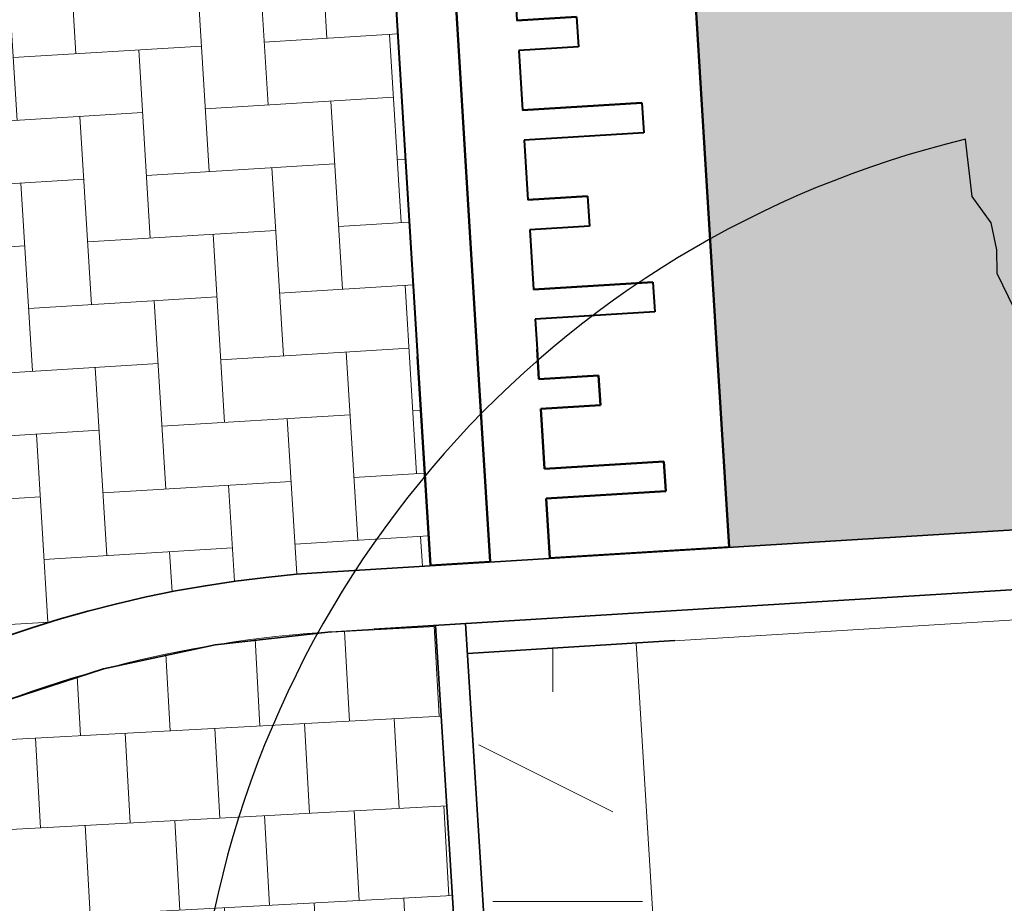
# Model space of a CAD drawing. Header units: metres. Extents: x 162305 to 163132, y 502542 to 502928.
# Tile 183 of 222: x 162628.42 to 162631.71, y 502800 to 502802.95. Entities that reach past the tile are written whole.
import ezdxf

# ---------------------------------------------------------------- set-up
doc = ezdxf.new("R2010")
doc.units = ezdxf.units.M
for name, pattern in [('VH-OPSLUITBAND-SO', [10, 4, -2, 2, -2]), ('VH-TROTTOIRBAND-SO', [15, 5, -2, 2, -2, 2, -2]), ('ZZ-HIDDEN-SO', [4, 2, -2])]:
    doc.linetypes.add(name, pattern=pattern)
for name, color, linetype, lineweight in [('N-BH-VH-DREMPEL_BESTRAAT_30KMU-G', 7, 'Continuous', 40), ('N-WE-GR-GRAS-A-200', 62, 'Continuous', 18), ('N-WE-VH-KANTOPSLUITING_BETONRUG-G', 7, 'ZZ-HIDDEN-SO', 35), ('N-WE-VH-KANTOPSLUITING_VOORKANTBAND-G', 50, 'Continuous', 35), ('N-WE-VH-OPENVERHARDING_BETONSTRAATSTEEN-A', 92, 'Continuous', 18), ('N-WE-VH-OPENVERHARDING_TEGEL-A', 92, 'Continuous', 18), ('X-XX-AL-M', 7, 'Continuous', 18)]:
    doc.layers.add(name, color=color, linetype=linetype, lineweight=lineweight)
for name, color, linetype, lineweight, true_color in [('N-BH-VH-VERHARDING_TEGEL-Grijs', 253, 'Continuous', 13, 0x828282), ('N-WE-GR-BOOM-S', 3, 'Continuous', 25, 0x00ff00), ('N-WE-GR-PLANTGATVERBETERING-A', 92, 'Continuous', 13, 0x00bd00), ('N-WE-VH-KANTOPSLUITING_OPSLUITBAND_100X200-G', 150, 'VH-OPSLUITBAND-SO', 35, 0x007fff), ('N-WE-VH-KANTOPSLUITING_TROTTOIRBAND_180X200-G', 6, 'VH-TROTTOIRBAND-SO', 35, 0xff00ff), ('N01-WE-VH-OPENVERHARDING_BETONSTRAATSTEEN-A', 32, 'Continuous', 18, 0xbd5e00)]:
    doc.layers.add(name, color=color, linetype=linetype, lineweight=lineweight, true_color=true_color)
doc.layers.add('X-XX-AL-HULPLIJN 01-G', color=1, linetype='Continuous', lineweight=18, true_color=0xff0000, plot=False)
doc.styles.add('NLCS-ISO-M200-T25', font='NLCS-ISO.ttf', dxfattribs={"height": 0.5})
doc.dimstyles.new('NLCS-M200-T25-PIJL_L2_H2', dxfattribs={"dimscale": 0.2, "dimtxt": 2.5, "dimasz": 2.5, "dimexe": 2, "dimexo": 2, "dimgap": 0.7, "dimtad": 1, "dimzin": 0, "dimdsep": 46, "dimtxsty": 'NLCS-ISO-M200-T25', "dimcen": 0, "dimdle": 2, "dimclrd": 256, "dimclre": 256, "dimclrt": 256, "dimazin": 0, "dimtfac": 1, "dimtdec": 3, "dimtofl": 0, "dimtmove": 0, "dimatfit": 3, "dimfxl": 2, "dimfxlon": 1, "dimtfillclr": 256, "dimtolj": 1, "dimtzin": 0, "dimlwd": -1, "dimlwe": -1, "dimarcsym": 0})
pattern_1 = [(0, (0, 0), (2, 2), [0.5, -1.5]), (0, (1.1, 1.2), (2, 2), [0.5, -1.5]), (90, (0.2, 0.7000000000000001), (-2, 2), [0.5, -1.5]), (90, (1, 1.4), (-2, 2), [0.5, -1.5]), (45, (0.4, 1.4), (0, 2.00000000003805), [0.5, -2.328427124]), (135, (1.1, 0), (-2.00000000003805, 0), [0.5, -2.328427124]), (26.56505119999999, (0.5, 0.6000000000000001), (2.000000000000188, 8.001289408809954e-10), [0.5, -3.972135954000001]), (26.56505119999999, (1.4, 1.6), (2.000000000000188, 8.001289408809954e-10), [0.5, -3.972135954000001]), (63.43494882, (1.4, 0), (1.019972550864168e-10, 2.000000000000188), [0.4999999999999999, -3.972135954]), (63.43494882, (0.5, 0.9), (1.019972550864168e-10, 2.000000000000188), [0.4999999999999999, -3.972135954]), (63.43494882, (1.2, 0.4), (1.019972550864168e-10, 2.000000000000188), [0.4999999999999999, -3.972135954]), (116.5650512, (0, 1.1), (-8.00129740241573e-10, 2.000000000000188), [0.4999999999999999, -3.972135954]), (153.43494882, (0.4, 0.3), (-2.000000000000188, 1.019979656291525e-10), [0.5, -3.972135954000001])]

# ---------------------------------------------------------------- blocks, each defined once
blk = doc.blocks.new('AnonymousCell128')
at = {"layer": 'N-BH-VH-DREMPEL_BESTRAAT_30KMU-G'}
for p, q in [((0.5512752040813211, -0.8176944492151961), (0.6249737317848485, -2.015429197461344)), ((0.6249737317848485, -2.015429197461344), (0.5512752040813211, -0.8176944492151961)), ((-0.04759216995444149, -0.8545437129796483), (-0.04145062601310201, -0.9543549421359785)), ((-0.04759216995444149, -0.8545437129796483), (-0.04145062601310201, -0.9543549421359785)), ((-0.4468370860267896, -0.8791098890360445), (-0.3731385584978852, -2.076844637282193)), ((-0.4468370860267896, -0.8791098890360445), (-0.3731385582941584, -2.076844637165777)), ((-0.2472146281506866, -0.8668268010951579), (-0.1735161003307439, -2.064561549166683)), ((-0.1735161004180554, -2.064561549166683), (-0.2472146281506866, -0.8668268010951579)), ((0.1581718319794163, -0.9420718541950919), (-0.04145062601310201, -0.9543549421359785)), ((-0.04145062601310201, -0.9543549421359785), (0.1581718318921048, -0.9420718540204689)), ((0.1581718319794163, -0.9420718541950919), (0.1643133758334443, -1.041883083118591)), ((0.1581718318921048, -0.9420718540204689), (0.1643133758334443, -1.041883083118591)), ((0.1643133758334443, -1.041883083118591), (-0.03530908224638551, -1.054166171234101)), ((0.1643133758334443, -1.041883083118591), (-0.03530908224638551, -1.054166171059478)), ((-0.03530908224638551, -1.054166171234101), (-0.02302599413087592, -1.253788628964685)), ((-0.03530908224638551, -1.054166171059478), (-0.02302599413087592, -1.253788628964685)), ((0.3762189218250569, -1.229222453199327), (-0.02302599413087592, -1.253788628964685)), ((-0.02302599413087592, -1.253788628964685), (0.3762189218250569, -1.229222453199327)), ((0.3762189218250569, -1.229222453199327), (0.3823604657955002, -1.329033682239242)), ((0.3762189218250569, -1.229222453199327), (0.3823604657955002, -1.329033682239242)), ((0.3823604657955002, -1.329033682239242), (-0.01688445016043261, -1.353599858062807)), ((0.3823604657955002, -1.329033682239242), (-0.01688445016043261, -1.353599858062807)), ((-0.01688445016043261, -1.353599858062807), (-0.004601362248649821, -1.553222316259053)), ((-0.01688445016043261, -1.353599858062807), (-0.004601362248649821, -1.553222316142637)), ((0.19502109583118, -1.540939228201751), (-0.004601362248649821, -1.553222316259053)), ((-0.004601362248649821, -1.553222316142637), (0.19502109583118, -1.540939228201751)), ((0.19502109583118, -1.540939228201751), (0.2011626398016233, -1.640750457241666)), ((0.19502109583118, -1.540939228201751), (0.2011626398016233, -1.640750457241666)), ((0.2011626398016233, -1.640750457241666), (0.001540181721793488, -1.653033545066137)), ((0.2011626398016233, -1.640750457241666), (0.001540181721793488, -1.653033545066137)), ((0.001540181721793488, -1.653033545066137), (0.01382326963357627, -1.852656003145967)), ((0.001540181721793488, -1.653033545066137), (0.01382326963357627, -1.852656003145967)), ((0.4130681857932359, -1.828089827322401), (0.01382326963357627, -1.852656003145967)), ((0.01382326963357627, -1.852656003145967), (0.4130681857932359, -1.828089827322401)), ((0.4130681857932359, -1.828089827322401), (0.4192097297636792, -1.927901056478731)), ((0.4130681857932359, -1.828089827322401), (0.4192097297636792, -1.927901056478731)), ((0.4192097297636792, -1.927901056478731), (0.01996481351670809, -1.952467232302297)), ((0.4192097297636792, -1.927901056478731), (0.01996481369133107, -1.952467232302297)), ((0.01996481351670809, -1.952467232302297), (0.02610635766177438, -2.052278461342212)), ((0.01996481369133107, -1.952467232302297), (0.02610635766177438, -2.052278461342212)), ((0.6249737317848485, -2.015429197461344), (0.6679633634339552, -2.714088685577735)), ((0.6249737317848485, -2.015429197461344), (0.6679633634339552, -2.714088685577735)), ((0.6679633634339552, -2.714088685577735), (0.6249737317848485, -2.015429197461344)), ((0.62497373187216, -2.015429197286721), (0.6679633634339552, -2.714088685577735)), ((-0.1735161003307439, -2.064561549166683), (-0.1305264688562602, -2.763221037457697)), ((-0.1305264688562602, -2.763221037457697), (-0.1735161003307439, -2.064561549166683)), ((-0.1305264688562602, -2.763221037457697), (-0.1735161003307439, -2.064561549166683)), ((-0.1735161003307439, -2.064561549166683), (-0.1305264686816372, -2.763221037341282)), ((0.02610635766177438, -2.052278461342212), (0.03224790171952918, -2.152089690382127)), ((0.03224790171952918, -2.152089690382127), (0.02610635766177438, -2.052278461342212)), ((0.02610635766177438, -2.052278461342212), (0.03224790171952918, -2.152089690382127)), ((0.03224790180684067, -2.152089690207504), (0.02610635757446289, -2.052278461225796)), ((-0.3731385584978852, -2.076844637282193), (-0.330148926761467, -2.775504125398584)), ((-0.3731385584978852, -2.076844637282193), (-0.330148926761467, -2.775504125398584)), ((-0.3731385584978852, -2.076844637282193), (-0.330148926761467, -2.775504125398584)), ((-0.330148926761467, -2.775504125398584), (-0.3731385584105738, -2.076844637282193)), ((0.2318703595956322, -2.13980660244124), (0.03224790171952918, -2.152089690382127)), ((0.2318703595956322, -2.139806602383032), (0.03224790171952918, -2.152089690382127)), ((0.03224790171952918, -2.152089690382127), (0.2318703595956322, -2.139806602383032)), ((0.2318703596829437, -2.139806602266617), (0.03224790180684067, -2.152089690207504)), ((0.2318703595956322, -2.13980660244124), (0.238011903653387, -2.239617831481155)), ((0.238011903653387, -2.239617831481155), (0.2318703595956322, -2.139806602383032)), ((0.2318703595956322, -2.139806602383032), (0.238011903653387, -2.239617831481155)), ((0.2380119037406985, -2.239617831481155), (0.2318703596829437, -2.139806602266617)), ((0.238011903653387, -2.239617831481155), (0.03838944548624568, -2.251900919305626)), ((0.03838944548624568, -2.251900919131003), (0.238011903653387, -2.239617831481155)), ((0.238011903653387, -2.239617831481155), (0.03838944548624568, -2.251900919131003)), ((0.03838944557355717, -2.251900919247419), (0.2380119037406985, -2.239617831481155)), ((0.03838944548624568, -2.251900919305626), (0.05067253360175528, -2.451523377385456)), ((0.05067253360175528, -2.451523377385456), (0.03838944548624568, -2.251900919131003)), ((0.03838944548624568, -2.251900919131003), (0.05067253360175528, -2.451523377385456)), ((0.05067253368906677, -2.451523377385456), (0.03838944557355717, -2.251900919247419)), ((0.4499174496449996, -2.426957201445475), (0.05067253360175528, -2.451523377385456)), ((0.4499174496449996, -2.426957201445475), (0.05067253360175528, -2.451523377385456)), ((0.05067253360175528, -2.451523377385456), (0.4499174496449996, -2.426957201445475)), ((0.4499174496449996, -2.426957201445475), (0.05067253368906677, -2.451523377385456)), ((0.4499174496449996, -2.426957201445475), (0.4560589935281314, -2.52676843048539)), ((0.4560589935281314, -2.52676843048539), (0.4499174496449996, -2.426957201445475)), ((0.4499174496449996, -2.426957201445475), (0.4560589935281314, -2.52676843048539)), ((0.4560589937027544, -2.52676843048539), (0.4499174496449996, -2.426957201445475)), ((0.4560589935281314, -2.52676843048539), (0.05681407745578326, -2.551334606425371)), ((0.05681407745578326, -2.551334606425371), (0.4560589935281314, -2.52676843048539)), ((0.4560589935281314, -2.52676843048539), (0.05681407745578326, -2.551334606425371)), ((0.05681407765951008, -2.551334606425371), (0.4560589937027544, -2.52676843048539)), ((0.05681407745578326, -2.551334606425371), (0.06909716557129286, -2.750957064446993)), ((0.06909716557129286, -2.750957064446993), (0.05681407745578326, -2.551334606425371)), ((0.05681407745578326, -2.551334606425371), (0.06909716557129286, -2.750957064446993)), ((0.06909716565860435, -2.750957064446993), (0.05681407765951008, -2.551334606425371)), ((0.6679633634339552, -2.714088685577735), (0.06909716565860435, -2.750957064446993)), ((-0.1305264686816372, -2.763221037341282), (-0.330148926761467, -2.775504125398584))]:
    blk.add_line(p, q, dxfattribs=at)
blk = doc.blocks.new('*D435')
at = {"layer": 'Defpoints', "color": 0, "transparency": 16777216}
for p in [(162626.6048858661, 502799.6515893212), (162629.6933551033, 502797.1096692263)]:
    blk.add_point(p, dxfattribs=at)
at = {"layer": 'X-XX-AL-M', "transparency": 16777216}
blk.add_line((162623.905301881, 502801.8734430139), (162626.2188272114, 502799.9693293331), dxfattribs=at)
blk.add_solid([(162626.27178388, 502800.0336724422), (162626.1658705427, 502799.904986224), (162626.6048858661, 502799.6515893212)], dxfattribs=at)
at = {"layer": 'X-XX-AL-M', "transparency": 16777216, "insert": (162624.9947469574, 502801.4818955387), "char_height": 0.5, "attachment_point": 5, "rotation": 320.54440396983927, "style": 'NLCS-ISO-M200-T25', "bg_fill": 3, "box_fill_scale": 1.1, "bg_fill_color": 256, "bg_fill_true_color": 13158600, "bg_fill_transparency": 0}
blk.add_mtext('\\A1;R=4.00', dxfattribs=at)
blk = doc.blocks.new('SGR-BOOM_2E GROOTTE')
at = {"flags": 128}
blk.add_lwpolyline([(-0.3934977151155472, 2.21897151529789), (-0.3859977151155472, 2.09072151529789), (-0.3477477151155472, 2.02997151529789), (-0.3387477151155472, 1.96922151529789), (-0.3409977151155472, 1.91747151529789), (-0.3079977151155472, 1.83722151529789)], dxfattribs=at)
blk.add_arc((-0.001990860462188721, 0.003386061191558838), 2.249996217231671, 100.0002194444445, 170.1098166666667)

msp = doc.modelspace()

# ---------------------------------------------------------------- hatches: boundary and pattern name
at = {"layer": 'N-WE-GR-GRAS-A-200'}
h = msp.add_hatch(dxfattribs=at)
h.set_pattern_fill('AGR-GRAS_02-SO', color=256, scale=0.2, style=0, pattern_type=2)
h.set_pattern_definition(pattern_1)
h.paths.add_polyline_path([(162421.5165590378, 502819.7260517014), (162435.0341480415, 502820.5761715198), (162435.1688183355, 502820.4316233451), (162435.3426501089, 502820.2749681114), (162435.552850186, 502820.1206294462), (162435.8967156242, 502819.9441172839), (162436.2277402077, 502819.8405780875), (162436.6488709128, 502819.7886927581), (162442.0138132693, 502820.0949395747), (162442.1810611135, 502820.2103278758), (162442.3248732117, 502817.9525913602), (162445.007909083, 502818.1234939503), (162446.2444226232, 502817.2507322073), (162443.1915292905, 502817.0609060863), (162443.5109028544, 502811.9245559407), (162442.5054510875, 502811.8576059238), (162442.17, 502817.226), (162424.634, 502816.1300000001), (162424.643, 502815.982), (162424.9671399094, 502810.7714661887), (162422.0807124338, 502810.5898051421)])
edge = h.paths.add_edge_path(flags=16)
edge.add_ellipse((162362.043387, 502852.5697739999), major_axis=(-0.002383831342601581, 0.03742427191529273), ratio=0.9992283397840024, start_angle=0, end_angle=360, ccw=False)
edge = h.paths.add_edge_path(flags=16)
edge.add_ellipse((162362.5847170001, 502843.0740939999), major_axis=(-0.002383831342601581, 0.03742427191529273), ratio=0.9992283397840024, start_angle=0, end_angle=360, ccw=False)
edge = h.paths.add_edge_path(flags=16)
edge.add_ellipse((162361.374981, 502862.4700579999), major_axis=(-0.002383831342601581, 0.03742427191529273), ratio=0.9992283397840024, start_angle=0, end_angle=360, ccw=False)
h.paths.add_polyline_path([(162362.2190213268, 502859.5504481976), (162362.3188333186, 502859.5565773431), (162363.5149332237, 502840.0783135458), (162363.4151212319, 502840.0721844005), (162363.4427023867, 502839.6230304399), (162363.5425143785, 502839.6291595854), (162363.6292576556, 502838.2165615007), (162362.8224999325, 502838.1585549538), (162362.7862460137, 502838.484052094), (162362.7876825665, 502838.4841989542), (162362.7580411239, 502838.7741446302), (162362.163, 502845.4909999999), (162360.89836909, 502866.6763346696), (162361.8778000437, 502866.7387219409), (162362.2912521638, 502860.0057313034), (162362.191440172, 502859.9996021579)])
h.paths.add_polyline_path([(162370.3601271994, 502859.1295107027), (162370.1821962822, 502861.9228857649), (162370.463, 502861.9199999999), (162370.486, 502861.4019999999), (162370.7786257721, 502861.4149999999), (162370.814, 502860.8959999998), (162371.3365986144, 502860.9349999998), (162371.387, 502859.961), (162371.777, 502859.9789999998), (162371.7795167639, 502859.2226011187)])
edge = h.paths.add_edge_path(flags=16)
edge.add_ellipse((162389.543764, 502924.3068979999), major_axis=(-0.002385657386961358, 0.03745293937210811), ratio=0.9992283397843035, start_angle=0, end_angle=360, ccw=False)
edge = h.paths.add_edge_path(flags=16)
edge.add_ellipse((162379.964316, 502923.7109299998), major_axis=(-0.002385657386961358, 0.03745293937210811), ratio=0.9992283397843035, start_angle=0, end_angle=360, ccw=False)
h.paths.add_polyline_path([(162371.042, 502923.0409999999), (162371.029, 502923.5469999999), (162371.0223638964, 502923.6548720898), (162398.1123599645, 502925.3046281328), (162398.1452615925, 502924.7643634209)])
edge = h.paths.add_edge_path(flags=16)
edge.add_ellipse((162472.361153, 502871.472719), major_axis=(-0.002385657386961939, 0.03745293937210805), ratio=0.9992283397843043, start_angle=0, end_angle=360, ccw=False)
edge = h.paths.add_edge_path(flags=16)
edge.add_ellipse((162472.2864730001, 502872.403486), major_axis=(-0.002385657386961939, 0.03745293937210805), ratio=0.9992283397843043, start_angle=0, end_angle=360, ccw=False)
edge = h.paths.add_edge_path(flags=16)
edge.add_ellipse((162481.3114880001, 502872.9735409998), major_axis=(-0.002385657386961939, 0.03745293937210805), ratio=0.9992283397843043, start_angle=0, end_angle=360, ccw=False)
edge = h.paths.add_edge_path(flags=16)
edge.add_ellipse((162481.4002010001, 502872.0775119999), major_axis=(-0.002385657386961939, 0.03745293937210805), ratio=0.9992283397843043, start_angle=0, end_angle=360, ccw=False)
edge = h.paths.add_edge_path(flags=16)
edge.add_ellipse((162491.4805440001, 502873.637313), major_axis=(-0.002385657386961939, 0.03745293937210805), ratio=0.9992283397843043, start_angle=0, end_angle=360, ccw=False)
edge = h.paths.add_edge_path()
edge.add_line((162491.6143036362, 502871.717545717), (162490.495948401, 502871.6572610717))
edge.add_line((162490.495948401, 502871.6572610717), (162490.4911206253, 502871.770458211))
edge.add_line((162490.4911206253, 502871.770458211), (162478.1572766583, 502870.9921482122))
edge.add_line((162478.1572766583, 502870.9921482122), (162470.9743753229, 502870.6049558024))
edge.add_line((162470.9743753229, 502870.6049558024), (162470.8563556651, 502872.5000220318))
edge.add_line((162470.8563556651, 502872.5000220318), (162485.6270000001, 502873.4150000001))
edge.add_line((162485.6270000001, 502873.4150000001), (162493.227, 502873.874))
edge.add_line((162493.227, 502873.874), (162492.8458826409, 502880.3916842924))
edge.add_line((162492.8458826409, 502880.3916842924), (162493.9870089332, 502880.4646632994))
edge.add_line((162493.9870089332, 502880.4646632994), (162494.5185704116, 502871.8740994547))
edge.add_line((162494.5185704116, 502871.8740994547), (162491.6457403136, 502871.7192403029))
edge.add_ellipse((162491.6281880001, 502871.7524060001), major_axis=(-0.002385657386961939, 0.03745293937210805), ratio=0.9992283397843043, start_angle=204.2610710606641, end_angle=514.6215030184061)
h.paths.add_polyline_path([(162503.0755587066, 502855.4427169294), (162503.1753678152, 502855.4488928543), (162503.1815437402, 502855.3490837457), (162507.7228581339, 502855.6300883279), (162508.3250288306, 502845.8984091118), (162508.8258166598, 502845.9293965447), (162509.9220368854, 502845.9962164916), (162508.4797209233, 502869.3054814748), (162502.5611213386, 502868.9392541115), (162502.3616388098, 502868.2951169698), (162502.3731368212, 502866.8913389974)])
h.paths.add_polyline_path([(162538.7342247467, 502870.4526310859), (162538.7367962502, 502870.458550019), (162538.7430412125, 502870.4777147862), (162538.7473811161, 502870.496931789), (162538.7498959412, 502870.5159468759), (162538.7507036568, 502870.5345366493), (162538.7498980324, 502870.5531265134), (162538.7473853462, 502870.5721418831), (162538.7430476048, 502870.5913593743), (162538.7368047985, 502870.6105248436), (162538.7286236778, 502870.6293614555), (162538.7222540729, 502870.6408522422), (162538.7033428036, 502870.9382040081), (162537.9507959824, 502870.8903428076), (162537.9680789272, 502870.6185940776), (162537.964609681, 502870.6106081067), (162537.9583653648, 502870.5914438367), (162537.9540258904, 502870.5722273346), (162537.9515112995, 502870.5532127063), (162537.9507036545, 502870.5346233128), (162537.9515092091, 502870.5160338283), (162537.9540216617, 502870.4970189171), (162537.9583589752, 502870.4778019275), (162537.964601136, 502870.4586369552), (162537.9727813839, 502870.4398007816), (162537.9803143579, 502870.4262100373), (162537.9986571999, 502870.137795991), (162538.7512040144, 502870.1856571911)], flags=16)
edge = h.paths.add_edge_path(flags=16)
edge.add_ellipse((162531.9063522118, 502869.9819825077), major_axis=(-0.2500000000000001, 0), ratio=1, start_angle=-146.51130248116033, end_angle=206.7590416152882, ccw=False)
edge.add_line((162532.1148508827, 502870.1199256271), (162532.1295791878, 502870.0945423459))
edge = h.paths.add_edge_path(flags=16)
edge.add_ellipse((162511.918555, 502869.277477), major_axis=(-0.00238565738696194, 0.03745293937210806), ratio=0.9992283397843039, start_angle=0, end_angle=360, ccw=False)
edge = h.paths.add_edge_path(flags=16)
edge.add_ellipse((162522.496849, 502868.4620289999), major_axis=(-0.00238565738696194, 0.03745293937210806), ratio=0.9992283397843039, start_angle=0, end_angle=360, ccw=False)
edge = h.paths.add_edge_path(flags=16)
edge.add_ellipse((162522.447144, 502869.8904319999), major_axis=(-0.00238565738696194, 0.03745293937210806), ratio=0.9992283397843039, start_angle=0, end_angle=360, ccw=False)
edge = h.paths.add_edge_path(flags=16)
edge.add_ellipse((162532.378619, 502869.05672), major_axis=(-0.00238565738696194, 0.03745293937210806), ratio=0.9992283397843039, start_angle=0, end_angle=360, ccw=False)
edge = h.paths.add_edge_path()
edge.add_line((162511.9016605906, 502867.7473060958), (162510.2102112, 502867.6449842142))
edge.add_line((162510.2102112, 502867.6449842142), (162510.1085309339, 502869.3060766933))
edge.add_line((162510.1085309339, 502869.3060766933), (162538.7403474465, 502871.0777381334))
edge.add_line((162538.7403474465, 502871.0777381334), (162538.8441031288, 502869.3771517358))
edge.add_line((162538.8441031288, 502869.3771517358), (162511.9425193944, 502867.7497777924))
edge.add_ellipse((162511.920191, 502867.7799310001), major_axis=(-0.00238565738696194, 0.03745293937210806), ratio=0.9992283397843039, start_angle=212.895373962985, end_angle=506.7391838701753)
edge = h.paths.add_edge_path(flags=16)
edge.add_ellipse((162554.016631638, 502704.4069191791), major_axis=(-0.2500000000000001, 0), ratio=1, start_angle=-19.78060631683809, end_angle=333.4897362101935, ccw=False)
edge.add_line((162553.7813827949, 502704.4915240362), (162553.7929180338, 502704.5185087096))
edge = h.paths.add_edge_path()
edge.add_ellipse((162551.4431023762, 502714.7606002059), major_axis=(-0.5786424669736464, 0), ratio=1, start_angle=88.32756619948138, end_angle=98.42476321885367)
edge.add_line((162551.5278796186, 502714.1882018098), (162556.303, 502714.513))
edge.add_line((162556.303, 502714.513), (162556.577, 502710.1250000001))
edge.add_line((162556.577, 502710.1250000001), (162556.776, 502710.137))
edge.add_line((162556.776, 502710.137), (162556.8456714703, 502709.2360332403))
edge.add_line((162556.8456714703, 502709.2360332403), (162552.7317102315, 502708.9739843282))
edge.add_line((162552.7317102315, 502708.9739843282), (162552.9859847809, 502704.982074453))
edge.add_line((162552.9859847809, 502704.982074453), (162557.1540978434, 502705.2475726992))
edge.add_line((162557.1540978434, 502705.2475726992), (162557.1710000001, 502705.029))
edge.add_line((162557.1710000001, 502705.029), (162577.095, 502706.273))
edge.add_line((162577.095, 502706.273), (162577.2190000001, 502706.8259999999))
edge.add_line((162577.2190000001, 502706.8259999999), (162577.3048540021, 502705.3783479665))
edge.add_line((162577.3048540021, 502705.3783479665), (162549.7918656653, 502703.6927452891))
edge.add_line((162549.7918656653, 502703.6927452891), (162549.1598177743, 502713.8137040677))
edge.add_line((162549.1598177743, 502713.8137040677), (162549.361875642, 502713.8262496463))
edge.add_line((162549.361875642, 502713.8262496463), (162549.3556780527, 502713.9260674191))
edge.add_line((162549.3556780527, 502713.9260674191), (162550.2635827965, 502713.9824417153))
edge.add_ellipse((162550.2202014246, 502714.6810961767), major_axis=(-0.7000000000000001, 0), ratio=1, start_angle=93.55309047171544, end_angle=128.9931781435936)
edge.add_line((162550.6606609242, 502714.1370415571), (162551.426214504, 502714.1822042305))
edge = h.paths.add_edge_path(flags=16)
edge.add_ellipse((162508.182291, 502708.9626890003), major_axis=(-0.002385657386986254, 0.03745293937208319), ratio=0.9992283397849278, start_angle=0, end_angle=360, ccw=False)
edge = h.paths.add_edge_path(flags=16)
edge.add_ellipse((162498.418432, 502708.1386420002), major_axis=(-0.002385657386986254, 0.03745293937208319), ratio=0.9992283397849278, start_angle=0, end_angle=360, ccw=False)
edge = h.paths.add_edge_path(flags=16)
edge.add_ellipse((162487.92888, 502707.676082), major_axis=(-0.002385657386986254, 0.03745293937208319), ratio=0.9992283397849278, start_angle=0, end_angle=360, ccw=False)
edge = h.paths.add_edge_path(flags=16)
edge.add_ellipse((162478.21442, 502707.1048410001), major_axis=(-0.002385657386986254, 0.03745293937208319), ratio=0.9992283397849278, start_angle=0, end_angle=360, ccw=False)
h.paths.add_polyline_path([(162476.6849999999, 502707.0870000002), (162505.879, 502708.9120000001), (162539.79, 502710.978), (162539.8512384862, 502709.9872224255), (162476.7460532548, 502706.0992192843)])
edge = h.paths.add_edge_path(flags=16)
edge.add_ellipse((162395.834261, 502721.3618740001), major_axis=(-0.002383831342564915, 0.03742427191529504), ratio=0.999228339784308, start_angle=0, end_angle=360, ccw=False)
edge = h.paths.add_edge_path(flags=16)
edge.add_ellipse((162396.470102, 502711.1848960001), major_axis=(-0.002383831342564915, 0.03742427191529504), ratio=0.999228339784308, start_angle=0, end_angle=360, ccw=False)
edge = h.paths.add_edge_path()
edge.add_line((162395.3827017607, 502731.7149209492), (162396.765, 502708.907))
edge.add_line((162396.765, 502708.907), (162397.0362159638, 502704.3002450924))
edge.add_line((162397.0362159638, 502704.3002450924), (162396.2952306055, 502704.2557530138))
edge.add_line((162396.2952306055, 502704.2557530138), (162395.7976409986, 502704.6969723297))
edge.add_line((162395.7976409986, 502704.6969723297), (162394.0179850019, 502733.9348903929))
edge.add_line((162394.0179850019, 502733.9348903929), (162394.9004865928, 502734.9337845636))
edge.add_line((162394.9004865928, 502734.9337845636), (162395.1865293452, 502734.9517658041))
edge.add_line((162395.1865293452, 502734.9517658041), (162395.3786342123, 502731.7820354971))
edge.add_ellipse((162395.364097, 502731.7474740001), major_axis=(-0.002383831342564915, 0.03742427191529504), ratio=0.999228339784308, start_angle=333.5251489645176, end_angle=566.1216927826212)
edge = h.paths.add_edge_path(flags=16)
edge.add_ellipse((162599.331135, 502707.3641609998), major_axis=(-0.002385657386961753, 0.03745293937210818), ratio=0.9992283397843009, start_angle=0, end_angle=360, ccw=False)
edge = h.paths.add_edge_path(flags=16)
edge.add_ellipse((162589.564927, 502706.8229459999), major_axis=(-0.002385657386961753, 0.03745293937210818), ratio=0.9992283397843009, start_angle=0, end_angle=360, ccw=False)
edge = h.paths.add_edge_path()
edge.add_ellipse((162583.9606018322, 502706.2395809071), major_axis=(-0.25, 0), ratio=1, start_angle=93.48921757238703, end_angle=273.4892176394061)
edge.add_line((162583.9453866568, 502706.4891174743), (162583.9425624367, 502706.5354361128))
edge.add_line((162583.9425624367, 502706.5354361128), (162608.977, 502708.0619999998))
edge.add_line((162608.977, 502708.0619999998), (162609.0222481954, 502707.3215365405))
edge.add_line((162609.0222481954, 502707.3215365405), (162583.9881483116, 502705.7878047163))
edge.add_line((162583.9881483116, 502705.7878047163), (162583.9758170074, 502705.9900443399))
edge = h.paths.add_edge_path(flags=16)
edge.add_ellipse((162616.1438289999, 502666.5185710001), major_axis=(-0.002383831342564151, 0.03742427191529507), ratio=0.9992283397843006, start_angle=0, end_angle=360, ccw=False)
edge = h.paths.add_edge_path(flags=16)
edge.add_ellipse((162615.418174, 502676.4011740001), major_axis=(-0.002383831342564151, 0.03742427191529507), ratio=0.9992283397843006, start_angle=0, end_angle=360, ccw=False)
edge = h.paths.add_edge_path()
edge.add_ellipse((162615.4285143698, 502664.8072041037), major_axis=(-0.25, 0), ratio=1, start_angle=33.48920055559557, end_angle=333.4892346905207)
edge.add_line((162615.2048017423, 502664.9187955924), (162615.1525454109, 502664.9448619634))
edge.add_line((162615.1525454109, 502664.9448619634), (162613.958497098, 502684.041838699))
edge.add_line((162613.958497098, 502684.041838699), (162615.1414976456, 502684.115805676))
edge.add_line((162615.1414976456, 502684.115805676), (162615.159, 502683.7990000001))
edge.add_line((162615.159, 502683.7990000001), (162616.3066053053, 502665.5481842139))
edge.add_line((162616.3066053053, 502665.5481842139), (162616.3033225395, 502665.5336481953))
edge.add_line((162616.3033225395, 502665.5336481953), (162616.3008077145, 502665.514633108))
edge.add_line((162616.3008077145, 502665.514633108), (162616.2999999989, 502665.4960433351))
edge.add_line((162616.2999999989, 502665.4960433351), (162616.3008056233, 502665.4774534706))
edge.add_line((162616.3008056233, 502665.4774534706), (162616.3033183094, 502665.4584381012))
edge.add_line((162616.3033183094, 502665.4584381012), (162616.3076560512, 502665.4392206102))
edge.add_line((162616.3076560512, 502665.4392206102), (162616.3138988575, 502665.4200551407))
edge.add_line((162616.3138988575, 502665.4200551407), (162616.314791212, 502665.4180005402))
edge.add_line((162616.314791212, 502665.4180005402), (162616.722, 502658.942))
edge.add_line((162616.722, 502658.942), (162615.5333526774, 502658.8544320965))
edge.add_line((162615.5333526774, 502658.8544320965), (162615.1717733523, 502664.6373404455))
edge.add_line((162615.1717733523, 502664.6373404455), (162615.2200169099, 502664.6692591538))
h.paths.add_polyline_path([(162613.8066207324, 502655.3830135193), (162613.5983157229, 502658.7118775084), (162613.6383711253, 502658.7148283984), (162613.9336933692, 502653.9916007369), (162582.143659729, 502652.0176703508), (162582.0627495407, 502653.3171170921)])
h.paths.add_polyline_path([(162630.4243863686, 502647.5564365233), (162630.6988101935, 502642.625785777), (162628.400261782, 502642.4938657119), (162627.7770362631, 502642.4580970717), (162627.7860277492, 502642.2775601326), (162603.4329293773, 502640.7654094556), (162603.1143130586, 502645.8967066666), (162602.0771908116, 502645.8411463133), (162602.1052835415, 502645.3920240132), (162602.140627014, 502645.3942347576), (162602.4673671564, 502640.0490361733), (162633.8554516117, 502641.9628847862), (162634.1446303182, 502641.9819357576), (162633.8808725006, 502644.367061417), (162633.7172807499, 502644.9995907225), (162633.3784737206, 502645.7268571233), (162632.876258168, 502646.363503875), (162632.2858631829, 502646.8539192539), (162631.6236958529, 502647.2106270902)])
edge = h.paths.add_edge_path(flags=16)
edge.add_ellipse((162567.844551, 502652.1996749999), major_axis=(-0.002385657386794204, 0.03745293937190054), ratio=0.9992283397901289, start_angle=0, end_angle=360, ccw=False)
edge = h.paths.add_edge_path()
edge.add_line((162548.0456737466, 502650.7682154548), (162548.0302749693, 502651.0150177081))
edge.add_line((162548.0302749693, 502651.0150177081), (162549.486, 502651.1087671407))
edge.add_line((162549.486, 502651.1087671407), (162549.486, 502650.5171653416))
edge.add_line((162549.486, 502650.5171653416), (162550.286, 502650.5171653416))
edge.add_line((162550.286, 502650.5171653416), (162550.286, 502651.1602875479))
edge.add_line((162550.286, 502651.1602875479), (162558.5596133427, 502651.6931124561))
edge.add_ellipse((162558.586846, 502651.7189099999), major_axis=(-0.002385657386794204, 0.03745293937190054), ratio=0.9992283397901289, start_angle=129.7834060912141, end_angle=230.2967654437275)
edge.add_line((162558.6171626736, 502651.6968186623), (162573.8774278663, 502652.679587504))
edge.add_line((162573.8774278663, 502652.679587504), (162573.9442433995, 502651.6087087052))
edge.add_line((162573.9442433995, 502651.6087087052), (162548.0933813, 502650.003587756))
edge.add_line((162548.0933813, 502650.003587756), (162548.0496484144, 502650.7045118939))
edge.add_ellipse((162548.027968, 502650.7351350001), major_axis=(-0.002385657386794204, 0.03745293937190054), ratio=0.9992283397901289, start_angle=211.6726546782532, end_angle=328.1783617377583)
edge = h.paths.add_edge_path(flags=16)
edge.add_ellipse((162430.664854, 502659.8648859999), major_axis=(-0.002385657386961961, 0.03745293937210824), ratio=0.999228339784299, start_angle=0, end_angle=360, ccw=False)
edge = h.paths.add_edge_path(flags=16)
edge.add_ellipse((162420.419076, 502659.6422339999), major_axis=(-0.002385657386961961, 0.03745293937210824), ratio=0.999228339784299, start_angle=0, end_angle=360, ccw=False)
edge = h.paths.add_edge_path(flags=16)
edge.add_ellipse((162411.255758, 502659.1550639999), major_axis=(-0.002385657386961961, 0.03745293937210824), ratio=0.999228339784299, start_angle=0, end_angle=360, ccw=False)
h.paths.add_polyline_path([(162435.5066193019, 502661.0433013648), (162435.3233302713, 502659.8573135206), (162409.6329158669, 502658.2621252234), (162409.5620526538, 502659.4211363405), (162417.3110000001, 502659.9086496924), (162417.3110000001, 502659.5641653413), (162418.1110000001, 502659.5641653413), (162418.1110000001, 502659.9623525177)])
edge = h.paths.add_edge_path()
edge.add_arc((162406.536, 502665.135), 0.2500000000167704, 314.1360549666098, 386.7590416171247)
edge.add_line((162406.759226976, 502665.2475598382), (162406.7444974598, 502665.27294495))
edge.add_arc((162406.5359999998, 502665.135), 0.2500000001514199, 33.48920055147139, 53.15212306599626)
edge.add_line((162406.685923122, 502665.3350576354), (162405.617, 502682.119))
edge.add_line((162405.617, 502682.119), (162404.587, 502699.361))
edge.add_line((162404.587, 502699.361), (162405.1143578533, 502699.3935952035))
edge.add_line((162405.1143578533, 502699.3935952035), (162407.5658656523, 502659.2976883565))
edge.add_line((162407.5658656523, 502659.2976883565), (162407.0728233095, 502659.2672141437))
edge.add_line((162407.0728233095, 502659.2672141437), (162407.068, 502659.3430000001))
edge.add_line((162407.068, 502659.3430000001), (162407.062, 502659.4299999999))
edge.add_line((162407.062, 502659.4299999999), (162406.7100911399, 502664.9555779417))
h.paths.add_polyline_path([(162384.1750049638, 502626.9891315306), (162385.0461632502, 502626.5921299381), (162372.824584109, 502599.0138271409), (162371.3350000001, 502595.4950000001), (162370.7215316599, 502593.4947695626), (162370.3940593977, 502591.742593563), (162370.27, 502590.8190000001), (162370.22, 502589.0400000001), (162370.38, 502587.0300000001), (162370.565, 502585.909), (162371.415, 502583.295), (162372.1925058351, 502581.7065360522), (162370.9084498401, 502584.3298946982), (162369.965918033, 502586.8058962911), (162369.7468094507, 502588.0398939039), (162369.6159284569, 502589.5431637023), (162369.6091660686, 502591.0279743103), (162369.7646776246, 502592.5846402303), (162370.1565436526, 502594.4288020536), (162370.7452851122, 502596.21519706), (162373.7388263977, 502603.1545829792), (162382.0728048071, 502622.3892297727), (162383.9823001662, 502627.0156439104)])
h.paths.add_polyline_path([(162633.5463762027, 502600.5126540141), (162633.8283551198, 502595.9714000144), (162634.9231162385, 502596.039376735), (162635.3607743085, 502596.0881576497), (162635.8073451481, 502596.2543479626), (162636.1271517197, 502596.4813361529), (162636.3947428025, 502596.7820698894), (162636.6092821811, 502597.1852952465), (162636.6796266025, 502597.5214881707), (162636.6916618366, 502597.8519463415), (162636.4580000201, 502601.6318122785), (162636.458, 502601.6900000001), (162604.9018155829, 502599.7525513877), (162604.8522315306, 502599.7495070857), (162605.1491306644, 502595.6509770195), (162605.3252974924, 502595.0911310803), (162605.5291921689, 502594.7712351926), (162606.0306337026, 502594.3268080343), (162606.4894983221, 502594.1006345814), (162606.9796067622, 502594.0141961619), (162607.3978853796, 502594.0296818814), (162607.3792933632, 502594.3291052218), (162607.4791011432, 502594.3353025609), (162607.1971222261, 502598.8765565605)])
h = msp.add_hatch(dxfattribs=at)
h.set_pattern_fill('AGR-GRAS_02-SO', color=256, scale=0.2, style=0, pattern_type=2)
h.set_pattern_definition(pattern_1)
h.paths.add_polyline_path([(162634.0639022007, 502801.0848919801), (162630.4806637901, 502800.864778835), (162630.7519267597, 502796.4488685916), (162630.1568948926, 502796.9749168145), (162629.9161482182, 502800.8303765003), (162634.2024708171, 502801.0941276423), (162634.4757766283, 502796.6525283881), (162634.3367015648, 502796.6439706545)], flags=0)
at = {"layer": 'N-WE-VH-OPENVERHARDING_BETONSTRAATSTEEN-A', "true_color": 0x333333}
h = msp.add_hatch(dxfattribs=at)
h.set_pattern_fill('AVH-BSS_KEIFORMAAT_ELLEBOOG', color=250, scale=2, angle=3.521061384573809, pattern_type=2)
h.set_pattern_definition([(3.521061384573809, (0, 0), (0.1967063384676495, 0.2225008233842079), [0.63, -0.21]), (273.5210613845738, (-0.02579448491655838, 0.4192071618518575), (0.1967063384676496, 0.2225008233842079), [0.63, -0.21])])
edge = h.paths.add_edge_path()
edge.add_line((162619.3895484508, 502809.8809496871), (162624.8791458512, 502810.2187509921))
edge.add_arc((162628.865320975, 502810.5874468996), 4.003189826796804, 185.2844606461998, 273.5026297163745)
edge.add_line((162629.1098932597, 502806.5917350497), (162629.4550260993, 502806.6129721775))
edge.add_line((162629.4550260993, 502806.6129721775), (162629.7928098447, 502801.1233736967))
edge.add_line((162629.7928098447, 502801.1233736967), (162629.4476869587, 502801.102117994))
edge.add_arc((162629.6935898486, 502797.1094616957), 4.000221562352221, 93.52432637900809, 183.5179796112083)
edge.add_line((162625.7009063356, 502796.8640010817), (162625.7082761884, 502796.7442276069))
edge.add_line((162625.7082761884, 502796.7442276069), (162620.2186784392, 502796.4064350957))
edge.add_line((162620.2186784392, 502796.4064350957), (162619.3895484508, 502809.8809496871))
at = {"layer": 'N-WE-VH-OPENVERHARDING_TEGEL-A', "true_color": 0x333333}
h = msp.add_hatch(dxfattribs=at)
h.set_pattern_fill('AVH-TEGEL_300X300_HALFST', color=250, angle=273.0855276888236, pattern_type=2)
h.set_pattern_definition([(273.0855276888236, (0, 0), (0.1659305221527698, -0.2914911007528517), [0.2999999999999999, -0.2999999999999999]), (3.085527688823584, (0, 0), (-0.0161479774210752, 0.2995650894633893), [])])
edge = h.paths.add_edge_path()
edge.add_line((162629.4599703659, 502800.9024955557), (162629.8101047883, 502800.9240404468))
edge.add_line((162629.8101047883, 502800.9240404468), (162630.0596674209, 502796.9273967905))
edge.add_line((162630.0596674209, 502796.9273967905), (162630.1529543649, 502795.4316992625))
edge.add_line((162630.1529543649, 502795.4316992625), (162630.2770828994, 502793.4438314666))
edge.add_line((162630.2770828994, 502793.4438314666), (162628.4805828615, 502793.331636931))
edge.add_line((162628.4805828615, 502793.331636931), (162628.0312880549, 502800.5269097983))
edge.add_arc((162629.6933551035, 502797.1096692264), 3.799999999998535, 93.52115299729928, 115.93722039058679, ccw=False)
at = {"layer": 'N01-WE-VH-OPENVERHARDING_BETONSTRAATSTEEN-A'}
h = msp.add_hatch(dxfattribs=at)
h.set_pattern_fill('AVH-BSS_LINGEFORMAAT_KEPER', color=256, scale=2, angle=3.521152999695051, pattern_type=2)
h.set_pattern_definition([(48.52115299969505, (0, 0), (-0.01389708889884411, 0.2258470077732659), [0.64, -0.32]), (138.5211529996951, (0.1059749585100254, 0.1198720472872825), (0.01389708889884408, -0.2258470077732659), [0.64, -0.32])])
edge = h.paths.add_edge_path()
edge.add_line((162630.4531413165, 502806.6743877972), (162659.0984904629, 502808.4370293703))
edge.add_arc((162659.129198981, 502807.9379732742), 0.500000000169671, 3.5211530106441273, 93.52115299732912, ccw=False)
edge.add_line((162659.6282550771, 502807.9686817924), (162659.9046317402, 502803.4771769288))
edge.add_arc((162659.4055756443, 502803.4464684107), 0.4999999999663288, -86.47884700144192, 3.5211529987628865, ccw=False)
edge.add_line((162659.4362841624, 502802.9474123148), (162659.2366617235, 502802.9351289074))
edge.add_line((162659.2366617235, 502802.9351289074), (162630.7909319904, 502801.184772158))
edge.add_line((162630.7909319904, 502801.184772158), (162630.4531413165, 502806.6743877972))

# ---------------------------------------------------------------- linework, layer by layer
at = {"layer": 'N-BH-VH-VERHARDING_TEGEL-Grijs', "flags": 128}
msp.add_lwpolyline([(162629.4599703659, 502800.9024955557), (162629.8101047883, 502800.9240404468), (162630.0596674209, 502796.9273967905), (162630.1529543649, 502795.4316992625), (162630.2770828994, 502793.4438314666), (162628.4805828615, 502793.331636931), (162628.0312880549, 502800.5269097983), (162628.0312880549, 502800.5269097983), (162628.0312880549, 502800.5269097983, -0.09812163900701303), (162629.4599703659, 502800.9024955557)], format="xyb", dxfattribs=at)
at = {"layer": 'N-WE-GR-PLANTGATVERBETERING-A', "flags": 128}
msp.add_lwpolyline([(162630.7534673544, 502796.4237891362), (162630.4806637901, 502800.864778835), (162634.0639022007, 502801.0848919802), (162634.336705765, 502796.6439022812), (162630.7534673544, 502796.4237891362)], dxfattribs=at)
at = {"layer": 'N-WE-VH-KANTOPSLUITING_BETONRUG-G'}
msp.add_line((162634.601715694, 502801.1186944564), (162629.9161482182, 502800.8303765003), dxfattribs=at)
at = {"layer": 'N-WE-VH-KANTOPSLUITING_OPSLUITBAND_100X200-G'}
msp.add_lwpolyline([(162629.9099160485, 502800.930182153), (162630.1568948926, 502796.9749168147), (162630.778873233, 502796.4250460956), (162634.4757766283, 502796.6525283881), (162634.1963291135, 502801.1939388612)], dxfattribs=at)
at = {"layer": 'N-WE-VH-KANTOPSLUITING_TROTTOIRBAND_180X200-G'}
msp.add_lwpolyline([(162634.5955739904, 502801.2185056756), (162629.4599703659, 502800.9024955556, 0.414213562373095), (162625.900528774, 502796.8762844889), (162626.0599928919, 502794.2847709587)], format="xyb", dxfattribs=at)
at = {"layer": 'N-WE-VH-KANTOPSLUITING_VOORKANTBAND-G'}
msp.add_lwpolyline([(162625.8603773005, 502794.2723762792), (162625.7009063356, 502796.8640010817, -0.414213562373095), (162629.4476869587, 502801.102117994), (162634.583290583, 502801.4181281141, -0.4142135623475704), (162634.9011493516, 502801.1371195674), (162635.1376049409, 502797.2943876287, 0.4142135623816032), (162635.6673695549, 502796.8260400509), (162647.1456597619, 502797.5323359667, 0.4142135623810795), (162647.6140073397, 502798.0621005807), (162647.3775517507, 502801.9048325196, -0.4142135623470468), (162647.6585602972, 502802.2226912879), (162648.656672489, 502802.2841083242, -0.4142135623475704), (162648.9745312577, 502802.0030997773), (162649.2109868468, 502798.1603678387, 0.414213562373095), (162649.7407514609, 502797.6920202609), (162658.7237611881, 502798.2447735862, 0.4142135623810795), (162659.1921087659, 502798.7745382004), (162658.9556531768, 502802.6172701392, -0.414213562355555), (162659.2366617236, 502802.9351289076)], format="xyb", dxfattribs=at)
msp.add_lwpolyline([(162634.2961403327, 502801.2000805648), (162634.5817295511, 502796.5588588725), (162630.7436717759, 502796.3226908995), (162630.0596674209, 502796.9273967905), (162629.8101047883, 502800.9240404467)], dxfattribs=at)
at = {"layer": 'X-XX-AL-HULPLIJN 01-G', "flags": 128}
for points in [[(162619.3895484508, 502809.8809496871), (162624.8791458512, 502810.2187509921, 0.4051339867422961), (162629.1098932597, 502806.5917350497), (162629.4550260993, 502806.6129721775), (162629.7928098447, 502801.1233736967), (162629.4476869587, 502801.102117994, 0.4141811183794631), (162625.7009063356, 502796.8640010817), (162625.7082761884, 502796.7442276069), (162620.2186784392, 502796.4064350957)], [(162630.4531413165, 502806.6743877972), (162659.0984904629, 502808.4370293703, -0.4142135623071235), (162659.6282550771, 502807.9686817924), (162659.9046317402, 502803.4771769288, -0.4142135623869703), (162659.4362841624, 502802.9474123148), (162630.7909319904, 502801.184772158)]]:
    msp.add_lwpolyline(points, format="xyb", close=True, dxfattribs=at)

# ---------------------------------------------------------------- block references
at = {"color": 7, "linetype": 'Continuous', "lineweight": 0}
msp.add_blockref('AnonymousCell128', (162630.122967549, 502803.8988783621), dxfattribs=at)

# ---------------------------------------------------------------- next in the draw order: dimensions: what is measured, and where the dimension line sits
at = {"layer": 'X-XX-AL-M'}
dim = msp.add_radius_dim(center=(162629.6933551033, 502797.1096692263), mpoint=(162626.6048858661, 502799.6515893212), dimstyle='NLCS-M200-T25-PIJL_L2_H2', override={"dimpost": 'R=<>', "dimtfill": 1}, dxfattribs=at)
dim.commit()
dim.dimension.update_dxf_attribs({"geometry": '*D435', "text_midpoint": (162624.7469097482, 502801.180769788), "dimtype": 164})

# ---------------------------------------------------------------- next in the draw order: block references
at = {"layer": 'N-WE-GR-BOOM-S', "xscale": 1.5, "yscale": 1.5, "zscale": 1.5, "rotation": 3.553090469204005}
msp.add_blockref('SGR-BOOM_2E GROOTTE', (162632.3743289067, 502799.262031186), dxfattribs=at)

doc.saveas('drawing.dxf')
